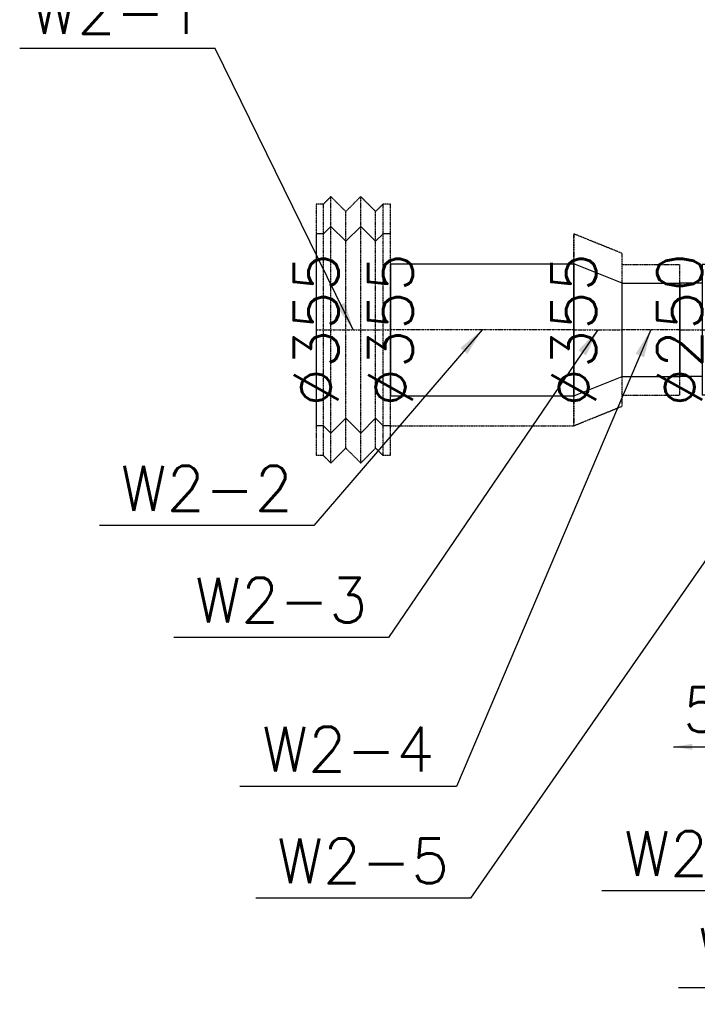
# Model space of a CAD drawing. Header units: millimetres. Extents: x -40063 to 512011, y 350190 to 687060.
# Tile 131 of 256: x 107474 to 109294, y 611496 to 614138. Entities that reach past the tile are written whole.
import ezdxf

# ---------------------------------------------------------------- set-up
doc = ezdxf.new("R2010")
doc.units = ezdxf.units.MM
doc.linetypes.add('DASHDOT', pattern=[1, 0.5, -0.25, 0, -0.25])
doc.linetypes.add('DASHED', pattern=[0.75, 0.5, -0.25])
doc.layers.get('0').update_dxf_attribs({"color": 8})
for name, color, linetype in [('FLUID-W2', 7, 'Continuous'), ('FLUID-W2-120-ARRGR', 7, 'Continuous'), ('FLUID-W2-120-DIM', 7, 'Continuous'), ('FLUID-W2-120-NUM', 7, 'Continuous'), ('FLUID-W2-INS', 7, 'Continuous'), ('FLUID-W2-SYM', 7, 'Continuous')]:
    doc.layers.add(name, color=color, linetype=linetype)
doc.styles.add('FDBES', font='simplex.shx')
doc.dimstyles.new('FDBES', dxfattribs={"dimscale": 50, "dimtxt": 4, "dimasz": 2.5, "dimexe": 0.8, "dimexo": 2, "dimgap": 1, "dimtad": 1, "dimdsep": 46, "dimtxsty": 'FDBES', "dimcen": 2.5, "dimclrd": 4, "dimclre": 5, "dimadec": 0, "dimazin": 0, "dimtfac": 1, "dimtmove": 0, "dimatfit": 3, "dimfxl": 1, "dimarcsym": 0})

# ---------------------------------------------------------------- blocks, each defined once
blk = doc.blocks.new('*U16055')
at = {"color": 0, "linetype": 'ByBlock', "lineweight": -2}
for p, q in [((-60, 277.5), (-80, 257.5)), ((-20, 237.5), (-60, 277.5)), ((20, 277.5), (-20, 237.5)), ((60, 237.5), (20, 277.5)), ((-80, 257.5), (-100, 257.5)), ((80, 257.5), (60, 237.5)), ((100, 257.5), (80, 257.5)), ((-60, -277.5), (-20, -237.5)), ((-20, -237.5), (20, -277.5)), ((20, -277.5), (60, -237.5)), ((60, -237.5), (80, -257.5)), ((-80, -257.5), (-100, -257.5)), ((-80, -257.5), (-60, -277.5)), ((100, -257.5), (80, -257.5))]:
    blk.add_line(p, q, dxfattribs=at)
at = {"color": 243, "linetype": 'Continuous', "lineweight": -2}
for p, q in [((-100, 257.5), (-100, 0)), ((-100, 0), (-100, -257.5))]:
    blk.add_line(p, q, dxfattribs=at)
at = {"layer": 'FLUID-W2-INS', "color": 243, "linetype": 'DASHED', "lineweight": -3}
for p, q in [((-60, 357.5), (-80, 337.5)), ((-60, 0), (-60, 357.5)), ((-20, 317.5), (-60, 357.5)), ((20, 357.5), (-20, 317.5)), ((20, 0), (20, 357.5)), ((60, 317.5), (20, 357.5)), ((-100, 337.5), (-100, 257.5)), ((-80, 337.5), (-100, 337.5)), ((-80, 0), (-80, 337.5)), ((-20, 0), (-20, 317.5)), ((80, 337.5), (60, 317.5)), ((60, 0), (60, 317.5)), ((80, 0), (80, 337.5)), ((100, 337.5), (80, 337.5)), ((100, 0), (100, 337.5)), ((-80, -337.5), (-80, 0)), ((-60, -357.5), (-60, 0)), ((-20, -317.5), (-20, 0)), ((20, -357.5), (20, 0)), ((60, -317.5), (60, 0)), ((80, -337.5), (80, 0)), ((100, -337.5), (100, 0)), ((-100, -257.5), (-100, -337.5)), ((-80, -337.5), (-100, -337.5)), ((-60, -357.5), (-80, -337.5)), ((-60, -357.5), (-20, -317.5)), ((-20, -317.5), (20, -357.5)), ((20, -357.5), (60, -317.5)), ((80, -337.5), (60, -317.5)), ((100, -337.5), (80, -337.5))]:
    blk.add_line(p, q, dxfattribs=at)
at = {"layer": 'FLUID-W2-SYM', "color": 243, "linetype": 'DASHDOT', "lineweight": -3}
blk.add_line((-100, 0), (100, 0), dxfattribs=at)
blk.add_line((-100, 0), (100, 0), dxfattribs=at)
blk = doc.blocks.new('*U15577')
at = {"color": 243, "linetype": 'Continuous', "lineweight": -2}
for p, q in [((-246, 0), (-246, 177.5)), ((-246, -177.5), (-246, 0))]:
    blk.add_line(p, q, dxfattribs=at)
at = {"color": 0, "linetype": 'ByBlock', "lineweight": -2}
for p, q in [((246, 177.5), (-246, 177.5)), ((246, -177.5), (-246, -177.5))]:
    blk.add_line(p, q, dxfattribs=at)
at = {"color": 243, "linetype": 'Continuous', "lineweight": -3}
for p, q in [((246, 177.5), (246, 0)), ((246, 0), (246, -177.5))]:
    blk.add_line(p, q, dxfattribs=at)
at = {"layer": 'FLUID-W2-INS', "color": 243, "linetype": 'DASHED', "lineweight": -3}
for p, q in [((-246, 177.5), (-246, 257.5)), ((-246, -257.5), (-246, -177.5)), ((246, -257.5), (-246, -257.5))]:
    blk.add_line(p, q, dxfattribs=at)
at = {"layer": 'FLUID-W2-SYM', "color": 243, "linetype": 'DASHDOT', "lineweight": -3}
blk.add_line((-246, 0), (246, 0), dxfattribs=at)
blk = doc.blocks.new('*U16798')
at = {"color": 243, "linetype": 'Continuous', "lineweight": -2}
for p, q in [((-65, 177.5), (-65, 0)), ((65, 0), (65, 125)), ((-65, 0), (-65, -177.5)), ((65, -125), (65, 0))]:
    blk.add_line(p, q, dxfattribs=at)
at = {"color": 0, "linetype": 'ByBlock', "lineweight": -2}
for p, q in [((65, 125), (-65, 177.5)), ((-65, -177.5), (65, -125))]:
    blk.add_line(p, q, dxfattribs=at)
at = {"layer": 'FLUID-W2-INS', "color": 243, "linetype": 'DASHED', "lineweight": -3}
for p, q in [((-65, 257.5), (-65, 177.5)), ((65, 205), (-65, 257.5)), ((65, 125), (65, 205)), ((65, -205), (65, -125)), ((-65, -177.5), (-65, -257.5)), ((-65, -257.5), (65, -205))]:
    blk.add_line(p, q, dxfattribs=at)
at = {"layer": 'FLUID-W2-SYM', "color": 243, "linetype": 'DASHDOT', "lineweight": -3}
blk.add_line((-65, 0), (65, 0), dxfattribs=at)
blk = doc.blocks.new('*U16797')
at = {"color": 243, "linetype": 'Continuous', "lineweight": -2}
for p, q in [((-77.5, 0), (-77.5, 125)), ((77.5, 125), (77.5, 124.4)), ((77.5, 124.4), (77.5, 0)), ((-77.5, -125), (-77.5, 0)), ((77.5, 0), (77.5, -124.4)), ((77.5, -124.4), (77.5, -125))]:
    blk.add_line(p, q, dxfattribs=at)
at = {"color": 0, "linetype": 'ByBlock', "lineweight": -2}
for p, q in [((77, 125), (-77.5, 125)), ((77, -125), (-77.5, -125))]:
    blk.add_line(p, q, dxfattribs=at)
at = {"layer": 'FLUID-W2-INS', "color": 243, "linetype": 'DASHED', "lineweight": -3}
for p, q in [((-77.5, 125), (-77.5, 175)), ((77, 175), (-77.5, 175)), ((-77.5, -175), (-77.5, -125)), ((77, -175), (-77.5, -175))]:
    blk.add_line(p, q, dxfattribs=at)
at = {"layer": 'FLUID-W2-SYM', "color": 243, "linetype": 'DASHDOT', "lineweight": -3}
for p, q in [((-77.5, 0), (77, 0)), ((77, 0), (77.5, 0))]:
    blk.add_line(p, q, dxfattribs=at)
blk = doc.blocks.new('*U15681')
at = {"color": 0, "linetype": 'ByBlock', "lineweight": -2}
for p, q in [((-440, 175), (-440, 0)), ((440, 175), (-440, 175)), ((440, 0), (440, 175)), ((-440, 125), (-500, 125)), ((500, 125), (440, 125)), ((-440, 0), (-440, -175)), ((440, -175), (440, 0)), ((-440, -125), (-500, -125)), ((500, -125), (440, -125)), ((440, -175), (-440, -175))]:
    blk.add_line(p, q, dxfattribs=at)
at = {"color": 243, "linetype": 'Continuous', "lineweight": -3}
for p, q in [((-500, 125), (-500, 0)), ((-500, 0), (-500, -125))]:
    blk.add_line(p, q, dxfattribs=at)
at = {"color": 243, "linetype": 'Continuous', "lineweight": -2}
for p, q in [((500, 0), (500, 125)), ((500, -125), (500, 0))]:
    blk.add_line(p, q, dxfattribs=at)
at = {"layer": 'FLUID-W2-INS', "color": 243, "linetype": 'DASHED', "lineweight": -3}
for p, q in [((500, 175), (500, 125)), ((500, 175), (540, 175)), ((540, 0), (540, 175)), ((540, -175), (540, 0)), ((500, -125), (500, -175)), ((500, -175), (540, -175))]:
    blk.add_line(p, q, dxfattribs=at)
at = {"layer": 'FLUID-W2-SYM', "color": 243, "linetype": 'DASHDOT', "lineweight": -3}
blk.add_line((-500, 0), (500, 0), dxfattribs=at)
blk = doc.blocks.new('*U16341')
at = {"color": 7}
blk.add_line((-371.2, 754.6), (-895.8, 754.6), dxfattribs=at)
at = {"color": 7, "insert": (-633.5, 754.6), "char_height": 120, "attachment_point": 5, "style": 'FDBES'}
blk.add_mtext('W2-1\\P ', dxfattribs=at)
at = {"color": 7}
blk.add_leader([(0, 0), (-371.2, 754.6)], dimstyle='FDBES', override={"dimscale": 30, "dimclrd": 7, "dimclre": 7}, dxfattribs=at)
blk = doc.blocks.new('*U16342')
at = {"color": 7}
blk.add_line((-451.5, -525.4), (-1027.5, -525.4), dxfattribs=at)
at = {"color": 7, "insert": (-739.5, -525.4), "char_height": 120, "attachment_point": 5, "style": 'FDBES'}
blk.add_mtext('W2-2\\P ', dxfattribs=at)
at = {"color": 7}
blk.add_leader([(0, 0), (-451.5, -525.4)], dimstyle='FDBES', override={"dimscale": 30, "dimclrd": 7, "dimclre": 7}, dxfattribs=at)
blk = doc.blocks.new('*U16343')
at = {"color": 7}
blk.add_line((-562.5, -825.4), (-1138.5, -825.4), dxfattribs=at)
at = {"color": 7, "insert": (-850.5, -825.4), "char_height": 120, "attachment_point": 5, "style": 'FDBES'}
blk.add_mtext('W2-3\\P ', dxfattribs=at)
at = {"color": 7}
blk.add_leader([(0, 0), (-562.5, -825.4)], dimstyle='FDBES', override={"dimscale": 30, "dimclrd": 7, "dimclre": 7}, dxfattribs=at)
blk = doc.blocks.new('*U16344')
at = {"color": 7}
blk.add_line((-521.7, -1225.4), (-1103.4, -1225.4), dxfattribs=at)
at = {"color": 7, "insert": (-812.5, -1225.4), "char_height": 120, "attachment_point": 5, "style": 'FDBES'}
blk.add_mtext('W2-4\\P ', dxfattribs=at)
at = {"color": 7}
blk.add_leader([(0, 0), (-521.7, -1225.4)], dimstyle='FDBES', override={"dimscale": 30, "dimclrd": 7, "dimclre": 7}, dxfattribs=at)
blk = doc.blocks.new('*U16345')
at = {"color": 7}
blk.add_line((-1062, -1525.4), (-1638, -1525.4), dxfattribs=at)
at = {"color": 7, "insert": (-1350, -1525.4), "char_height": 120, "attachment_point": 5, "style": 'FDBES'}
blk.add_mtext('W2-5\\P ', dxfattribs=at)
at = {"color": 7}
blk.add_leader([(0, 0), (-1062, -1525.4)], dimstyle='FDBES', override={"dimscale": 30, "dimclrd": 7, "dimclre": 7}, dxfattribs=at)
blk = doc.blocks.new('*U17406')
at = {"color": 7, "insert": (0, 377.1), "char_height": 120, "attachment_point": 5, "rotation": 270, "style": 'FDBES'}
blk.add_mtext('50 m{\\A2;\\H0.5x;3}/h\\P125', dxfattribs=at)
at = {"color": 7}
blk.add_leader([(0, 754.3), (0, 0)], dimstyle='FDBES', override={"dimscale": 20, "dimclrd": 7}, dxfattribs=at)
blk = doc.blocks.new('*U17541')
at = {"color": 7}
blk.add_line((-284.2, -646.6), (-957.3, -646.6), dxfattribs=at)
at = {"color": 7, "insert": (-620.8, -646.6), "char_height": 120, "attachment_point": 5, "style": 'FDBES'}
blk.add_mtext('W2-14\\P ', dxfattribs=at)
at = {"color": 7}
blk.add_leader([(0, 0), (-284.2, -646.6)], dimstyle='FDBES', override={"dimscale": 30, "dimclrd": 7, "dimclre": 7}, dxfattribs=at)
blk = doc.blocks.new('*U17542')
at = {"color": 7}
blk.add_line((-382.5, -386.6), (-1067, -386.6), dxfattribs=at)
at = {"color": 7, "insert": (-724.8, -386.6), "char_height": 120, "attachment_point": 5, "style": 'FDBES'}
blk.add_mtext('W2-26\\P ', dxfattribs=at)
at = {"color": 7}
blk.add_leader([(0, 0), (-382.5, -386.6)], dimstyle='FDBES', override={"dimscale": 30, "dimclrd": 7, "dimclre": 7}, dxfattribs=at)

msp = doc.modelspace()

# ---------------------------------------------------------------- block references
at = {"layer": 'FLUID-W2', "color": 243, "linetype": 'Continuous', "rotation": 360}
msp.add_blockref('*U16055', (108370.10538, 613305.69555), dxfattribs=at)
at = {"layer": 'FLUID-W2', "color": 243, "linetype": 'Continuous', "extrusion": (-1.22465e-16, 0, -1)}
for name, p in [('*U15577', (-108716.10538, 613305.69555)), ('*U16797', (-109169.15222, 613305.69555))]:
    msp.add_blockref(name, p, dxfattribs=at)
at = {"layer": 'FLUID-W2', "color": 243, "linetype": 'Continuous'}
for name, p in [('*U16798', (109027.15222, 613305.69555)), ('*U15681', (109746.65222, 613305.69555))]:
    msp.add_blockref(name, p, dxfattribs=at)
at = {"layer": 'FLUID-W2-120-ARRGR', "rotation": 90}
msp.add_blockref('*U17406', (109984.7524, 612186.63771), dxfattribs=at)
at = {"layer": 'FLUID-W2-120-NUM', "linetype": 'ByBlock'}
for name, p in [('*U16341', (108370.10538, 613305.69555)), ('*U16342', (108716.10538, 613305.69555)), ('*U16343', (109027.15222, 613305.69555)), ('*U16344', (109169.15222, 613305.69555)), ('*U16345', (109746.65222, 613305.69555)), ('*U17542', (110104.7524, 612186.63771)), ('*U17541', (110200.7524, 612186.63771))]:
    msp.add_blockref(name, p, dxfattribs=at)

# ---------------------------------------------------------------- texts
at = {"layer": 'FLUID-W2-120-DIM', "color": 7, "char_height": 120, "attachment_point": 5, "rotation": 90, "style": 'FDBES'}
for s, insert in [('∅355\\P', (108270.10538, 613305.69555)), ('∅355\\P', (108470.10538, 613305.69555)), ('∅355\\P', (108962.15222, 613305.69555)), ('∅250\\P', (109246.65222, 613305.69555))]:
    msp.add_mtext(s, dxfattribs=dict(at, insert=insert))

doc.saveas('drawing.dxf')
